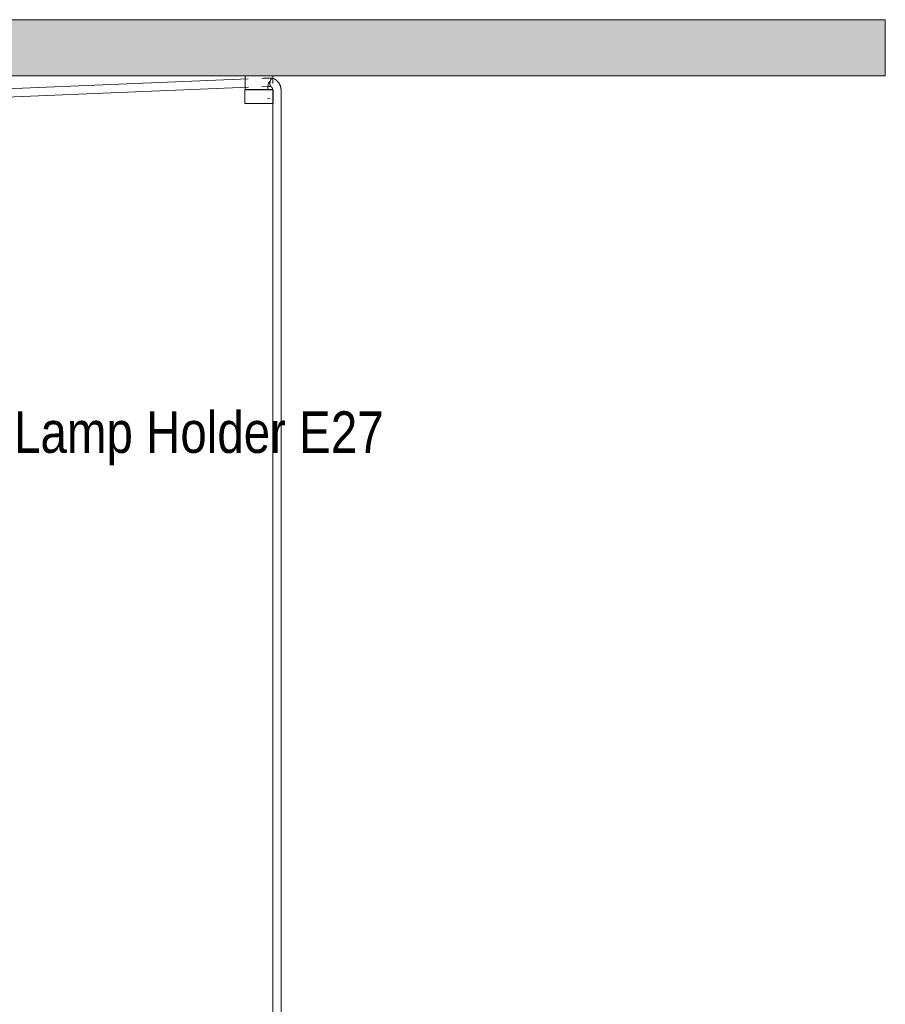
# Model space of a CAD drawing. Header units: millimetres. Extents: x 5395 to 10097, y 397 to 7363.
# Tile 6 of 8: x 7169 to 7795, y 1328 to 2041. Entities that reach past the tile are written whole.
import ezdxf

# ---------------------------------------------------------------- set-up
doc = ezdxf.new("R2010")
doc.units = ezdxf.units.MM
for name, color, linetype, lineweight in [('A-CLNG', 7, 'Continuous', 9), ('E-LITE-EQPM', 7, 'Continuous', 20), ('G-ANNO-TEXT', 7, 'Continuous', 9)]:
    doc.layers.add(name, color=color, linetype=linetype, lineweight=lineweight)
doc.styles.add('Arial Narrow_2', font='ARIALN.TTF', dxfattribs={"height": 30})

# ---------------------------------------------------------------- blocks, each defined once
blk = doc.blocks.new('68593-5L_ 68594-5L KOMBO200 - 64314-44-5L SAMBA Black_ribbon beige pendant lamp ø450-5L-712902-Alzado_PDF')
at = {"layer": 'E-LITE-EQPM', "lineweight": 9}
for p, q in [((7333.84, 1997.63), (6716.5, 1972.23)), ((7331.77, 2000), (7331.77, 1994.41)), ((7331.77, 2000), (7350.94, 2000)), ((7351.4, 1998.21), (7350.18, 1998.21)), ((7350.94, 2000), (7351.71, 2000)), ((7351.77, 1994.41), (7351.77, 2000)), ((6716.74, 1966.24), (7334.25, 1991.64)), ((7331.48, 1989.27), (7331.48, 1979.77)), ((7331.77, 1992.66), (7331.77, 1990)), ((7348.29, 1990), (7331.77, 1990)), ((7334.27, 1989.77), (7333.99, 1989.77)), ((7334.22, 1989.77), (7334.47, 1989.77)), ((7335.09, 1990), (7335.09, 1989.73)), ((7337.75, 1989.77), (7336.91, 1989.77)), ((7340.84, 1989.77), (7340.33, 1989.77)), ((7344.98, 1989.77), (7344.98, 1990)), ((7348.9, 1989.77), (7347.8, 1989.77)), ((7348.29, 1990), (7348.29, 1992.66)), ((7348.45, 1990), (7348.45, 1989.77)), ((7351.49, 1990), (7348.45, 1990)), ((7348.51, 1989.77), (7348.79, 1989.77)), ((7348.65, 1989.77), (7348.91, 1989.77)), ((7350.18, 1992.21), (7350.45, 1992.21)), ((7351.76, 1989.48), (7351.76, 1983.84)), ((7352.06, 1979.77), (7352.06, 1989.27)), ((7357.76, 1983.84), (7357.76, 1989.48)), ((7348.02, 1983.32), (7349.55, 1983.84)), ((7351.76, 1983.84), (7351.76, 1180)), ((7357.76, 1180), (7357.76, 1983.84)), ((7331.48, 1979.77), (7351.21, 1979.77)), ((7351.21, 1979.77), (7351.97, 1979.77))]:
    blk.add_line(p, q, dxfattribs=at)
at = {"layer": 'E-LITE-EQPM', "lineweight": 9, "flags": 128}
for points in [[(7350.18, 1998.21), (7345.04, 1998.1), (7343.88, 1998.03)], [(7357.76, 1989.48), (7357.76, 1989.84), (7357.74, 1990.19), (7357.7, 1990.54), (7357.66, 1990.89), (7357.6, 1991.23), (7357.53, 1991.58), (7357.45, 1991.92), (7357.35, 1992.26), (7357.24, 1992.59), (7357.12, 1992.92), (7356.99, 1993.25), (7356.84, 1993.57), (7356.69, 1993.88), (7356.52, 1994.19), (7356.34, 1994.49), (7356.14, 1994.78), (7355.94, 1995.07), (7355.72, 1995.35), (7355.5, 1995.62), (7355.26, 1995.88), (7355.02, 1996.13), (7354.76, 1996.37), (7354.5, 1996.6), (7354.22, 1996.82), (7353.94, 1997.02), (7353.64, 1997.22), (7353.34, 1997.4), (7353.04, 1997.57), (7352.72, 1997.73), (7352.4, 1997.88), (7352.07, 1998.01), (7351.74, 1998.12), (7351.53, 1998.19)], [(7331.48, 1989.27), (7331.48, 1989.29), (7331.48, 1989.31), (7331.48, 1989.33), (7331.48, 1989.35), (7331.49, 1989.37), (7331.49, 1989.39), (7331.5, 1989.41), (7331.5, 1989.43), (7331.51, 1989.45), (7331.52, 1989.47), (7331.53, 1989.48), (7331.53, 1989.5), (7331.54, 1989.52), (7331.55, 1989.54), (7331.57, 1989.55), (7331.58, 1989.57), (7331.59, 1989.59), (7331.6, 1989.6), (7331.62, 1989.62), (7331.63, 1989.63), (7331.64, 1989.65), (7331.66, 1989.66), (7331.68, 1989.67), (7331.69, 1989.68), (7331.71, 1989.69), (7331.73, 1989.7), (7331.74, 1989.71), (7331.76, 1989.72), (7331.78, 1989.73), (7331.8, 1989.74), (7331.82, 1989.75), (7331.84, 1989.75), (7331.86, 1989.76), (7331.88, 1989.76), (7331.9, 1989.77), (7331.92, 1989.77), (7331.94, 1989.77), (7331.96, 1989.77), (7331.98, 1989.77), (7331.98, 1989.77)], [(7350.75, 1989.77), (7350.58, 1989.77), (7350.4, 1989.77), (7350.21, 1989.77), (7350.01, 1989.77), (7349.79, 1989.77), (7349.56, 1989.77), (7349.32, 1989.77), (7349.06, 1989.77), (7348.79, 1989.77), (7348.52, 1989.77), (7348.23, 1989.77), (7347.93, 1989.77), (7347.62, 1989.77), (7347.3, 1989.77), (7346.97, 1989.77), (7346.64, 1989.77), (7346.29, 1989.77), (7345.94, 1989.77), (7345.59, 1989.77), (7345.22, 1989.77), (7344.85, 1989.77), (7344.48, 1989.77), (7344.1, 1989.77), (7343.72, 1989.77), (7343.33, 1989.77), (7342.95, 1989.77), (7342.56, 1989.77), (7342.17, 1989.77), (7341.77, 1989.77), (7341.38, 1989.77), (7340.99, 1989.77), (7340.6, 1989.77), (7340.22, 1989.77), (7339.83, 1989.77), (7339.45, 1989.77), (7339.07, 1989.77), (7338.7, 1989.77), (7338.33, 1989.77), (7337.96, 1989.77), (7337.61, 1989.77), (7337.25, 1989.77), (7336.91, 1989.77), (7336.57, 1989.77), (7336.25, 1989.77), (7335.93, 1989.77), (7335.62, 1989.77), (7335.32, 1989.77), (7335.03, 1989.77), (7334.75, 1989.77), (7334.48, 1989.77), (7334.23, 1989.77), (7333.99, 1989.77), (7333.75, 1989.77), (7333.54, 1989.77), (7333.33, 1989.77), (7333.14, 1989.77), (7332.96, 1989.77), (7332.8, 1989.77), (7332.65, 1989.77), (7332.51, 1989.77), (7332.39, 1989.77), (7332.29, 1989.77), (7332.2, 1989.77), (7332.12, 1989.77), (7332.07, 1989.77), (7332.02, 1989.77), (7331.99, 1989.77), (7331.98, 1989.77), (7331.98, 1989.77)], [(7331.98, 1989.77), (7331.99, 1989.77), (7332.01, 1989.77), (7332.05, 1989.77), (7332.11, 1989.77), (7332.18, 1989.77), (7332.26, 1989.77), (7332.36, 1989.77), (7332.48, 1989.77), (7332.61, 1989.77), (7332.75, 1989.77), (7332.79, 1989.77)], [(7332.79, 1989.77), (7332.96, 1989.77), (7333.13, 1989.77), (7333.33, 1989.77), (7333.53, 1989.77), (7333.75, 1989.77), (7333.98, 1989.77)], [(7343.82, 1992.03), (7348.52, 1992.2), (7350.18, 1992.21)], [(7348.91, 1989.77), (7349.06, 1989.77), (7349.31, 1989.77), (7349.55, 1989.77), (7349.79, 1989.77), (7350, 1989.77), (7350.21, 1989.77), (7350.4, 1989.77), (7350.58, 1989.77), (7350.74, 1989.77), (7350.89, 1989.77), (7351.03, 1989.77), (7351.15, 1989.77), (7351.25, 1989.77), (7351.34, 1989.77), (7351.41, 1989.77), (7351.47, 1989.77), (7351.52, 1989.77), (7351.55, 1989.77), (7351.56, 1989.77), (7351.56, 1989.77)], [(7350.24, 1992.27), (7350.32, 1992.22), (7350.41, 1992.17), (7350.5, 1992.11), (7350.58, 1992.05), (7350.66, 1991.98), (7350.74, 1991.91), (7350.82, 1991.84), (7350.9, 1991.76), (7350.98, 1991.67), (7351.05, 1991.59), (7351.12, 1991.49), (7351.19, 1991.4), (7351.25, 1991.3), (7351.32, 1991.2), (7351.37, 1991.09), (7351.43, 1990.98), (7351.48, 1990.87), (7351.53, 1990.75), (7351.57, 1990.63), (7351.61, 1990.51), (7351.65, 1990.39), (7351.68, 1990.26), (7351.7, 1990.14), (7351.72, 1990.01), (7351.74, 1989.88), (7351.75, 1989.75), (7351.76, 1989.62), (7351.76, 1989.48)], [(7351.56, 1989.77), (7351.55, 1989.77), (7351.53, 1989.77), (7351.49, 1989.77), (7351.43, 1989.77), (7351.36, 1989.77), (7351.28, 1989.77), (7351.18, 1989.77), (7351.06, 1989.77), (7350.93, 1989.77), (7350.79, 1989.77), (7350.75, 1989.77)], [(7351.56, 1989.77), (7351.58, 1989.77), (7351.6, 1989.77), (7351.62, 1989.77), (7351.64, 1989.77), (7351.66, 1989.76), (7351.68, 1989.76), (7351.7, 1989.75), (7351.72, 1989.75), (7351.74, 1989.74), (7351.75, 1989.73), (7351.77, 1989.73), (7351.79, 1989.72), (7351.81, 1989.71), (7351.83, 1989.7), (7351.84, 1989.69), (7351.86, 1989.67), (7351.88, 1989.66), (7351.89, 1989.65), (7351.91, 1989.64), (7351.92, 1989.62), (7351.93, 1989.61), (7351.95, 1989.59), (7351.96, 1989.58), (7351.97, 1989.56), (7351.98, 1989.54), (7351.99, 1989.52), (7352, 1989.51), (7352.01, 1989.49), (7352.02, 1989.47), (7352.03, 1989.45), (7352.04, 1989.43), (7352.04, 1989.41), (7352.05, 1989.39), (7352.05, 1989.38), (7352.06, 1989.36), (7352.06, 1989.34), (7352.06, 1989.32), (7352.06, 1989.3), (7352.06, 1989.27), (7352.06, 1989.27)]]:
    blk.add_lwpolyline(points, dxfattribs=at)
at = {"layer": 'E-LITE-EQPM', "lineweight": 9}
for points, knots in [([(7331.77, 1994.45), (7331.77, 1994.34), (7331.77, 1994.11), (7331.77, 1993.76), (7331.77, 1993.28), (7331.77, 1992.91), (7331.77, 1992.66)], [0.7321429, 0.7321429, 0.7321429, 0.7321429, 0.7857143, 0.8392857, 0.8928571, 1, 1, 1, 1]), ([(7348.29, 1992.66), (7348.29, 1993), (7348.35, 1993.65), (7348.71, 1994.89), (7349.18, 1995.66), (7349.51, 1996.06)], [0, 0, 0, 0, 0.1428571, 0.2857143, 0.5714286, 0.5714286, 0.5714286, 0.5714286]), ([(7351.4, 1998.21), (7351.19, 1998.21), (7350.73, 1997.92), (7350.19, 1996.89), (7349.86, 1995.73), (7349.73, 1994.85), (7349.69, 1994.18), (7349.7, 1993.7), (7349.74, 1993.28), (7349.82, 1992.91), (7349.93, 1992.61), (7350.02, 1992.46), (7350.08, 1992.4)], [-1, -1, -1, -1, -0.8333333, -0.6666667, -0.5555556, -0.4444444, -0.3888889, -0.3333333, -0.2777778, -0.2222222, -0.1666667, -0.1111111, -0.1111111, -0.1111111, -0.1111111])]:
    blk.add_open_spline(points, degree=3, knots=knots, dxfattribs=at)
blk.add_open_spline([(7351.4, 1998.21), (7351.54, 1998.21), (7351.67, 1998.15), (7351.78, 1998.03)], degree=3, dxfattribs=at)

msp = doc.modelspace()

# ---------------------------------------------------------------- hatches: boundary and pattern name
at = {"layer": 'A-CLNG', "true_color": 0xe8e8e8}
msp.add_hatch(color=254, dxfattribs=at).paths.add_polyline_path([(6595.84, 2000), (7794.95, 2000), (7794.95, 2040.5), (5394.95, 2040.5), (5394.95, 2000), (6595.53, 2000)], flags=0)

# ---------------------------------------------------------------- linework, layer by layer
at = {"layer": 'A-CLNG'}
for p, q in [((5394.95, 2040.5), (7794.95, 2040.5)), ((7794.95, 2000), (7794.95, 2040.5)), ((7331.83, 2000), (6604.11, 2000)), ((7794.95, 2000), (7351.71, 2000))]:
    msp.add_line(p, q, dxfattribs=at)

# ---------------------------------------------------------------- block references
at = {"layer": 'E-LITE-EQPM', "lineweight": 9}
msp.add_blockref('68593-5L_ 68594-5L KOMBO200 - 64314-44-5L SAMBA Black_ribbon beige pendant lamp ø450-5L-712902-Alzado_PDF', (0, 0), dxfattribs=at)

# ---------------------------------------------------------------- texts
at = {"layer": 'G-ANNO-TEXT', "color": 251, "true_color": 0x5b5b5b, "insert": (7164.58, 1757.17), "char_height": 30, "width": 334.3037, "attachment_point": 1, "style": 'Arial Narrow_2'}
msp.add_mtext('Lamp Holder E27', dxfattribs=at)

doc.saveas('drawing.dxf')
